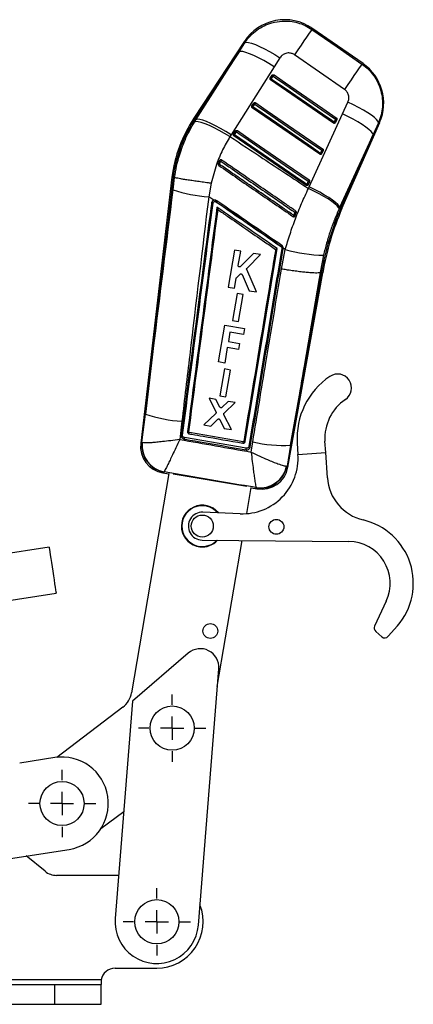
# Model space of a CAD drawing. Extents: x 29 to 398, y 16 to 290.
# Tile 4 of 12: x 186 to 220, y 16 to 101. Entities that reach past the tile are written whole.
import ezdxf

# ---------------------------------------------------------------- set-up
doc = ezdxf.new("R2010")
doc.units = 0
doc.layers.get('0').update_dxf_attribs({"linetype": 'CONTINUOUS'})
doc.styles.add('SLDTEXTSTYLE0', font='TXT', dxfattribs={"width": 0.75})
doc.dimstyles.new('SLDDIMSTYLE5', dxfattribs={"dimtxt": 3.5, "dimasz": 3.302, "dimexe": 0, "dimexo": 0.0625, "dimgap": 0.875, "dimtad": 1, "dimdec": 4, "dimlfac": 2.5, "dimzin": 12, "dimtxsty": 'SLDTEXTSTYLE0', "dimsah": 1, "dimcen": 0.09, "dimazin": 3, "dimtfac": 1, "dimtdec": 0, "dimtofl": 0, "dimtmove": 0, "dimatfit": 3, "dimtolj": 1, "dimtzin": 12})

# ---------------------------------------------------------------- blocks, each defined once
blk = doc.blocks.new('_D_10')
at = {"color": 179, "linetype": 'CONTINUOUS'}
blk.add_line((171.622, 16.425), (154.356, 16.425), dxfattribs=at)
blk.add_arc((175.848, 16.425), 20.492, 98.7749, 180, dxfattribs=at)
for points in [[(172.722, 36.678), (169.392, 36.41), (169.627, 35.421)], [(155.356, 16.425), (156.126, 19.676), (155.113, 19.757)]]:
    blk.add_solid(points, dxfattribs=at)
at = {"color": 179, "linetype": 'CONTINUOUS', "insert": (153.478, 28.64, 0.04), "char_height": 3.5, "attachment_point": 1, "rotation": 50.18624, "style": 'SLDTEXTSTYLE0'}
blk.add_mtext('81°', dxfattribs=at)
blk = doc.blocks.new('SW_CENTERMARKSYMBOL_8')
at = {"color": 0, "linetype": 'CONTINUOUS'}
for p, q in [((0, 2), (0, 2.905)), ((0, 0), (0, 1)), ((-2, 0), (-2.905, 0)), ((0, 0), (-1, 0)), ((0, 0), (0, -1)), ((0, 0), (1, 0)), ((2, 0), (2.905, 0)), ((0, -2), (0, -2.905))]:
    blk.add_line(p, q, dxfattribs=at)
blk = doc.blocks.new('SW_CENTERMARKSYMBOL_9')
at = {"color": 0, "linetype": 'CONTINUOUS'}
for p, q in [((0, 2), (0, 2.905)), ((0, 0), (0, 1)), ((-2, 0), (-2.905, 0)), ((0, 0), (-1, 0)), ((0, 0), (0, -1)), ((0, 0), (1, 0)), ((2, 0), (2.905, 0)), ((0, -2), (0, -2.905))]:
    blk.add_line(p, q, dxfattribs=at)
blk = doc.blocks.new('SW_CENTERMARKSYMBOL_10')
at = {"color": 0, "linetype": 'CONTINUOUS'}
for p, q in [((0, 2), (0, 2.905)), ((0, 0), (0, 1)), ((-2, 0), (-2.905, 0)), ((0, 0), (-1, 0)), ((0, 0), (0, -1)), ((0, 0), (1, 0)), ((2, 0), (2.905, 0)), ((0, -2), (0, -2.905))]:
    blk.add_line(p, q, dxfattribs=at)

msp = doc.modelspace()

# ---------------------------------------------------------------- linework, layer by layer
at = {"color": 7, "linetype": 'CONTINUOUS'}
for p, q in [((215.219025, 97.506346), (210.803101, 100.559165)), ((204.990103, 99.431183), (200.61873, 92.796661)), ((204.527206, 98.53151), (205.022872, 99.31276)), ((204.527206, 98.53151), (200.709295, 92.736991)), ((200.801311, 92.676361), (204.527206, 98.53151)), ((208.055479, 98.009201), (207.558222, 97.229095)), ((213.617493, 95.287521), (209.30223, 98.269595)), ((207.558222, 97.229095), (203.831966, 91.3745)), ((207.21094, 96.257879), (207.215224, 96.264906)), ((207.215224, 96.264906), (207.370914, 96.501197)), ((207.304732, 96.180196), (207.248078, 96.097751)), ((212.659697, 92.377915), (207.248078, 96.097751)), ((207.304732, 96.180196), (207.460421, 96.416493)), ((205.629089, 93.857064), (205.633403, 93.864139)), ((205.633403, 93.864139), (205.789092, 94.100435)), ((211.485303, 89.697094), (205.666257, 93.696989)), ((205.722917, 93.779429), (205.878606, 94.015719)), ((213.448293, 93.173035), (213.914151, 94.19417)), ((200.673353, 92.472698), (200.801311, 92.676361)), ((200.709295, 92.736991), (200.801311, 92.676361)), ((210.569308, 86.87314), (213.448293, 93.173035)), ((212.831921, 92.7242), (212.716333, 92.460342)), ((212.955276, 92.692353), (212.839688, 92.428495)), ((204.05158, 91.463377), (204.207271, 91.699673)), ((212.716333, 92.460342), (212.659697, 92.377915)), ((212.839688, 92.428495), (212.822376, 92.400451)), ((213.402758, 85.009028), (216.657282, 92.438217)), ((216.549973, 92.416366), (216.082344, 91.396077)), ((203.831966, 91.3745), (203.739239, 91.225513)), ((204.047247, 91.456266), (204.05158, 91.463377)), ((210.31091, 87.016274), (204.084436, 91.296227)), ((204.141102, 91.378661), (204.296791, 91.614951)), ((216.082344, 91.396077), (213.204024, 85.096087)), ((213.303418, 85.052546), (216.082344, 91.396077)), ((211.65754, 90.04338), (211.541952, 89.779522)), ((211.780886, 90.011539), (211.665297, 89.747681)), ((202.832636, 89.143355), (202.727252, 88.871356)), ((202.844637, 89.165963), (202.832636, 89.143355)), ((211.665297, 89.747681), (211.648021, 89.719679)), ((198.71733, 87.716301), (196.040275, 64.77872)), ((198.824945, 87.702789), (196.442611, 67.290439)), ((198.71733, 87.716301), (198.824945, 87.702789)), ((198.824945, 87.702789), (198.959869, 87.685837)), ((198.83214, 86.632247), (198.96001, 87.685795)), ((198.96001, 87.685795), (198.959869, 87.685837)), ((202.122692, 87.191053), (201.901563, 86.021795)), ((210.483156, 87.362553), (210.367567, 87.098702)), ((210.490904, 87.066861), (210.473655, 87.038894)), ((210.606492, 87.330719), (210.490904, 87.066861)), ((210.512126, 86.747147), (210.569308, 86.87314)), ((202.332442, 85.726316), (201.901563, 86.021795)), ((202.480044, 85.625102), (202.528428, 85.602458)), ((202.706862, 84.913351), (202.706806, 84.912916)), ((213.204024, 85.096087), (213.153417, 84.985186)), ((213.303418, 85.052546), (213.204024, 85.096087)), ((209.339411, 84.353937), (209.358043, 84.38607)), ((208.142881, 81.745447), (208.166225, 81.725975)), ((208.187414, 79.803433), (208.511413, 81.489237)), ((208.325509, 81.555458), (208.3291, 81.614275)), ((208.511413, 81.489237), (208.3291, 81.614275)), ((204.120868, 81.42568), (203.579053, 78.243382)), ((204.662424, 81.333591), (204.120868, 81.42568)), ((204.454341, 80.111362), (204.662424, 81.333591)), ((205.766971, 81.145753), (204.641899, 80.014624)), ((205.209484, 79.875048), (206.384995, 81.040658)), ((206.384995, 81.040658), (205.766971, 81.145753)), ((211.814404, 80.999698), (211.523692, 79.502656)), ((204.120649, 78.151275), (204.262629, 78.985264)), ((204.294343, 79.045649), (204.611849, 79.354866)), ((204.791217, 79.319306), (205.391971, 77.93506)), ((206.035, 77.825703), (205.186197, 79.752226)), ((208.74391, 62.719454), (211.743764, 79.464217)), ((208.973185, 64.614268), (211.636926, 79.482873)), ((211.523692, 79.502656), (211.523465, 79.50259)), ((211.636926, 79.482873), (211.523692, 79.502656)), ((211.636926, 79.482873), (211.743764, 79.464217)), ((203.579053, 78.243382), (204.120649, 78.151275)), ((204.360943, 77.692242), (203.966955, 75.378125)), ((204.878725, 77.604188), (204.360943, 77.692242)), ((204.484769, 75.290062), (204.878725, 77.604188)), ((205.391971, 77.93506), (206.035, 77.825703)), ((202.742212, 71.792434), (203.283724, 74.974819)), ((203.283724, 74.974819), (204.996332, 74.683403)), ((203.966955, 75.378125), (204.484769, 75.290062)), ((203.734044, 74.346306), (203.599214, 73.553927)), ((204.905067, 74.147044), (203.734044, 74.346306)), ((204.996332, 74.683403), (204.905067, 74.147044)), ((203.509095, 73.024313), (203.2838, 71.70028)), ((204.472878, 72.860317), (203.509095, 73.024313)), ((203.599214, 73.553927), (204.562996, 73.389931)), ((204.562996, 73.389931), (204.472878, 72.860317)), ((203.2838, 71.70028), (202.742212, 71.792434)), ((203.253805, 71.185775), (202.859818, 68.871625)), ((203.771588, 71.097718), (203.253805, 71.185775)), ((203.377637, 68.783559), (203.771588, 71.097718)), ((202.859818, 68.871625), (203.377637, 68.783559)), ((202.53221, 68.569739), (201.937794, 68.670829)), ((201.937794, 68.670829), (202.529644, 67.483945)), ((202.874289, 67.901774), (202.53221, 68.569739)), ((203.593437, 68.389259), (203.04913, 67.871548)), ((203.229834, 67.377334), (204.175648, 68.290244)), ((204.175648, 68.290244), (203.593437, 68.389259)), ((196.139641, 64.84683), (196.442611, 67.290439)), ((202.507002, 67.354702), (201.472797, 66.368745)), ((203.864896, 65.961908), (203.208258, 67.247917)), ((199.588583, 66.675632), (199.405093, 65.113278)), ((201.472797, 66.368745), (202.078534, 66.265725)), ((202.078534, 66.265725), (202.684284, 66.850417)), ((202.860724, 66.820093), (203.235226, 66.069)), ((200.194418, 65.767841), (200.194394, 65.767651)), ((204.864722, 64.902468), (200.239522, 65.706893)), ((203.235226, 66.069), (203.864896, 65.961908)), ((196.139641, 64.84683), (196.16436, 64.836653)), ((205.146759, 64.349567), (199.805846, 65.277104)), ((204.927997, 64.947747), (204.926063, 64.939873)), ((205.565819, 64.025419), (205.709855, 64.906247)), ((208.973185, 64.614268), (208.667312, 62.819223)), ((209.543402, 64.802207), (209.608803, 63.827692)), ((212.003417, 63.988395), (211.938016, 64.96291)), ((205.484257, 64.461594), (205.487333, 64.477445)), ((209.608803, 63.827692), (212.003417, 63.988395)), ((212.150151, 61.801897), (212.003417, 63.988395)), ((208.623374, 62.813844), (208.667312, 62.819223)), ((198.468483, 62.191926), (195.25108, 43.283707)), ((197.950671, 62.229042), (198.460049, 62.142368)), ((198.051986, 62.309726), (198.043951, 62.305276)), ((205.18776, 61.048861), (198.84731, 62.127747)), ((205.181182, 58.719929), (205.566458, 60.984142)), ((205.558025, 60.934581), (206.077773, 60.846143)), ((206.009875, 60.952024), (205.999284, 60.962372)), ((204.621721, 58.710368), (201.3959, 58.843447)), ((201.334646, 56.444524), (213.99769, 56.320091)), ((202.64766, 43.830781), (204.788227, 56.410589)), ((188.121696, 55.82306), (183.101156, 55.048089)), ((183.711368, 51.094909), (188.731908, 51.869878)), ((217.218176, 51.184231), (216.212879, 49.03222)), ((216.313071, 48.560861), (216.840283, 48.103197)), ((217.404563, 48.143044), (218.191213, 49.049236)), ((200.131423, 46.690896), (195.324106, 42.564151)), ((201.010416, 23.256199), (202.768549, 45.349938)), ((195.324106, 42.564151), (193.833105, 23.827341)), ((194.487214, 42.025078), (188.792095, 37.710148)), ((188.634102, 37.688974), (185.590152, 37.219111)), ((192.604149, 31.565193), (194.567207, 33.052511)), ((178.113578, 27.970283), (189.854526, 29.782612)), ((187.779387, 27.893871), (186.14016, 29.209263)), ((194.128684, 27.54177), (188.78076, 27.54177)), ((193.82176, 19.54177), (197.42176, 19.54177)), ((192.635889, 18.52537), (172.62176, 18.52537)), ((176.62176, 18.12537), (188.62176, 18.12537)), ((188.62176, 16.42537), (188.62176, 18.12537)), ((188.62176, 18.12537), (192.62176, 18.12537)), ((192.635889, 18.52537), (192.62176, 18.21803)), ((192.635889, 18.52537), (192.62176, 18.21803)), ((192.635889, 18.52537), (192.62176, 18.466829)), ((192.62176, 18.466829), (192.62176, 18.12537)), ((192.62176, 16.42537), (192.62176, 18.12537)), ((176.62176, 16.42537), (188.62176, 16.42537)), ((188.62176, 16.42537), (192.62176, 16.42537))]:
    msp.add_line(p, q, dxfattribs=at)
at = {"color": 7, "linetype": 'CONTINUOUS', "flags": 128}
for points in [[(210.814805, 100.456383), (210.767431, 100.388052), (210.671512, 100.249501), (210.529647, 100.044467), (210.345666, 99.778505), (210.12455, 99.458803), (209.872279, 99.094017), (209.595678, 98.694004), (209.30223, 98.269595)], [(210.814805, 100.456383), (212.989549, 98.952879), (215.129481, 97.473438)], [(205.022872, 99.31276), (205.148544, 99.345149), (205.345201, 99.327596), (205.607426, 99.260582), (205.928, 99.145957), (206.298093, 98.986872), (206.707516, 98.787709), (207.144993, 98.553957), (207.598476, 98.292048), (208.055479, 98.009201)], [(207.558222, 97.229095), (207.102899, 97.510196), (206.651019, 97.770585), (206.214919, 98.003151), (205.806502, 98.201551), (205.436913, 98.360361), (205.116245, 98.475249), (204.853245, 98.543085), (204.655097, 98.56201), (204.527206, 98.53151)], [(215.129481, 97.473438), (215.082116, 97.405125), (214.98623, 97.266622), (214.844418, 97.061672), (214.660517, 96.795829), (214.439494, 96.476265), (214.187328, 96.111627), (213.910837, 95.711775), (213.617493, 95.287521)], [(212.716333, 92.460342), (212.515588, 92.598333), (211.712597, 93.150296), (208.50064, 95.358147), (207.304732, 96.180196)], [(207.460421, 96.416493), (207.473762, 96.4359), (207.487066, 96.455254), (207.499831, 96.473827), (207.511578, 96.490909), (207.521863, 96.50587), (207.530298, 96.518137), (207.536569, 96.527256), (207.540437, 96.532877)], [(207.460421, 96.416493), (207.661168, 96.278502), (208.464158, 95.726539), (211.676113, 93.518682), (212.831921, 92.7242)], [(207.540437, 96.532877), (207.741184, 96.394886), (208.544175, 95.842923), (211.756141, 93.635084), (212.911949, 92.840602)], [(205.666257, 93.696989), (205.667297, 93.698503), (205.670386, 93.702997), (205.675432, 93.710341), (205.682282, 93.720307), (205.690729, 93.732597), (205.700521, 93.746843), (205.711358, 93.762614), (205.722917, 93.779429)], [(211.541952, 89.779522), (211.341206, 89.917512), (210.538215, 90.469469), (207.326254, 92.677321), (205.722917, 93.779429)], [(205.878606, 94.015719), (205.891948, 94.035132), (205.905252, 94.054486), (205.918016, 94.073053), (205.929763, 94.090142), (205.940046, 94.105102), (205.948482, 94.117369), (205.954751, 94.126488), (205.958618, 94.132109)], [(205.878606, 94.015719), (206.079354, 93.877728), (206.882344, 93.325772), (210.094304, 91.11792), (211.65754, 90.04338)], [(205.958618, 94.132109), (206.159365, 93.994118), (206.962357, 93.442162), (210.174323, 91.234322), (211.737559, 90.159781)], [(216.549973, 92.416366), (216.510866, 92.534693), (216.39503, 92.683979), (216.205505, 92.860313), (215.947259, 93.059065), (215.627063, 93.27503), (215.253309, 93.502547), (214.8358, 93.735643), (214.385478, 93.96822), (213.914151, 94.19417)], [(203.831966, 91.3745), (203.376693, 91.655542), (202.924871, 91.915865), (202.488832, 92.148359), (202.080473, 92.346682), (201.710937, 92.505421), (201.390311, 92.620243), (201.127341, 92.68802), (200.929206, 92.706897), (200.801311, 92.676361)], [(212.831921, 92.7242), (212.845264, 92.743607), (212.858568, 92.762961), (212.871332, 92.781534), (212.88308, 92.798616), (212.893368, 92.813583), (212.901805, 92.825856), (212.908078, 92.834975), (212.911949, 92.840602)], [(216.082344, 91.396077), (216.039965, 91.515382), (215.921814, 91.66527), (215.730951, 91.841848), (215.47233, 92.04054), (215.152661, 92.256196), (214.78023, 92.483212), (214.364699, 92.715712), (213.916848, 92.947658), (213.448293, 93.173035)], [(203.739239, 91.225513), (203.277361, 91.498365), (202.819132, 91.750618), (202.377118, 91.975351), (201.963439, 92.166408), (201.589436, 92.318548), (201.265367, 92.427607), (201.000118, 92.490579), (200.800959, 92.505749), (200.673353, 92.472698)], [(204.376798, 91.731347), (204.372931, 91.725727), (204.366664, 91.716607), (204.358228, 91.704335), (204.347945, 91.689374), (204.3362, 91.672285), (204.323436, 91.653718), (204.310132, 91.634365), (204.296791, 91.614951)], [(204.376798, 91.731347), (204.577545, 91.593357), (205.380538, 91.0414), (208.592502, 88.83356), (210.563169, 87.478961)], [(204.141102, 91.378661), (204.129543, 91.361846), (204.118704, 91.346075), (204.108913, 91.331835), (204.100465, 91.319539), (204.093614, 91.309573), (204.088567, 91.302236), (204.085476, 91.297741), (204.084436, 91.296227)], [(210.367567, 87.098702), (210.166819, 87.236686), (209.363828, 87.788649), (206.151866, 89.996495), (204.141102, 91.378661)], [(204.296791, 91.614951), (204.497538, 91.476961), (205.300529, 90.925004), (208.512492, 88.717158), (210.483156, 87.362553)], [(211.65754, 90.04338), (211.670882, 90.062787), (211.684186, 90.08214), (211.696951, 90.100713), (211.708699, 90.117796), (211.718983, 90.132763), (211.72742, 90.145035), (211.733691, 90.154155), (211.737559, 90.159781)], [(211.485303, 89.697094), (211.486343, 89.698608), (211.489431, 89.703103), (211.494477, 89.710446), (211.501325, 89.720412), (211.509771, 89.732696), (211.519558, 89.746942), (211.530394, 89.762707), (211.541952, 89.779522)], [(210.563169, 87.478961), (210.559301, 87.473335), (210.55303, 87.464215), (210.544596, 87.451942), (210.534311, 87.436976), (210.522566, 87.419887), (210.509799, 87.40132), (210.496495, 87.381967), (210.483156, 87.362553)], [(210.367567, 87.098702), (210.35601, 87.081887), (210.345174, 87.066122), (210.335384, 87.051876), (210.326935, 87.039592), (210.320086, 87.029626), (210.315041, 87.022282), (210.31195, 87.017788), (210.31091, 87.016274)], [(213.153417, 84.985186), (213.110424, 85.10411), (212.991575, 85.253199), (212.799952, 85.428597), (212.540517, 85.625757), (212.219996, 85.839577), (211.846692, 86.064501), (211.430279, 86.294718), (210.981549, 86.52425), (210.512126, 86.747147)], [(213.204024, 85.096087), (213.161621, 85.21538), (213.043425, 85.365267), (212.852503, 85.541852), (212.593804, 85.740556), (212.274043, 85.956229), (211.90152, 86.18327), (211.48589, 86.415787), (211.037947, 86.647745), (210.569308, 86.87314)], [(188.121696, 55.82306), (188.122088, 55.82052), (188.130958, 55.763056), (188.151198, 55.631937), (188.182029, 55.432202), (188.222266, 55.17153), (188.270363, 54.859935), (188.324473, 54.509394), (188.382515, 54.133378), (188.442258, 53.746335), (188.501408, 53.36314), (188.557691, 52.998521), (188.608943, 52.666487), (188.653197, 52.379798), (188.68875, 52.149473)], [(188.68875, 52.149473), (188.714236, 51.984363), (188.728677, 51.890812), (188.731908, 51.869878)]]:
    msp.add_lwpolyline(points, dxfattribs=at)
at = {"color": 8, "linetype": 'CONTINUOUS', "flags": 128}
for points in [[(210.803101, 100.559165), (210.804445, 100.547369), (210.814805, 100.456383)], [(205.022872, 99.31276), (204.993887, 99.417515), (204.990103, 99.431183)], [(215.129481, 97.473438), (215.209107, 97.502698), (215.219025, 97.506346)], [(200.61873, 92.796661), (200.624394, 92.79293), (200.641381, 92.781736), (200.669686, 92.763086), (200.709295, 92.736991)], [(216.657282, 92.438217), (216.645438, 92.435803), (216.549973, 92.416366)], [(213.303418, 85.052546), (213.346864, 85.033514), (213.377912, 85.019912), (213.396544, 85.011752), (213.402758, 85.009028)], [(196.040275, 64.77872), (196.051166, 64.786186), (196.139641, 64.84683)], [(208.667312, 62.819223), (208.735509, 62.730397), (208.74391, 62.719454)], [(198.043951, 62.305276), (197.960896, 62.237399), (197.950671, 62.229042)], [(206.077773, 60.846143), (206.070327, 60.857757), (206.009875, 60.952024)]]:
    msp.add_lwpolyline(points, dxfattribs=at)
at = {"color": 7, "linetype": 'CONTINUOUS'}
for centre, radius in [((201.346437, 57.644468), 0.95), ((207.746128, 57.58158), 0.64), ((202.039082, 48.600119), 0.64), ((198.748974, 40.233472), 1.905), ((189.244314, 33.735793), 1.905), ((197.42176, 23.54177), 1.905)]:
    msp.add_circle(centre, radius, dxfattribs=at)
for centre, radius, start, end in [((208.448163, 97.152728), 4.1412, 55.15659015, 146.73680917), ((212.864087, 94.099909), 4.1412, 336.20108654, 55.52449657), ((207.385708, 96.355403), 0.193014, 207.96026633, 245.19491832), ((207.541334, 96.591637), 0.192931, 207.95436758, 245.2038902), ((205.803857, 93.954609), 0.192976, 207.95767235, 245.20132179), ((205.959593, 94.190943), 0.193034, 207.96088117, 245.19408771), ((210.793745, 86.092517), 12.185093, 146.61979815, 172.34068603), ((210.793745, 86.092517), 12.076637, 146.61979815, 172.33749332), ((212.946034, 92.91138), 0.219222, 238.63173961, 272.41611766), ((204.377776, 91.790179), 0.193037, 207.95968109, 245.19507206), ((212.83045, 92.647537), 0.219237, 238.63290828, 272.41494899), ((204.222065, 91.553874), 0.193014, 207.96042899, 245.19930138), ((211.771612, 90.230445), 0.219103, 238.62523374, 272.42580455), ((203.0807, 89.517775), 0.449139, 236.47437646, 251.83154687), ((220.398456, 77.136541), 21.15856, 145.24627091, 145.59803297), ((211.656038, 89.966643), 0.219158, 238.62960896, 272.42142933), ((203.005993, 89.361063), 0.56348, 240.35151446, 252.58570183), ((214.187745, 80.993136), 13.789291, 145.3994386, 145.87739928), ((202.676664, 97.941007), 11.944388, 251.22403026, 266.27932156), ((210.481646, 87.285796), 0.219131, 238.62770071, 272.42132722), ((210.597245, 87.54973), 0.219206, 238.63643548, 272.41778432), ((201.378252, 85.959359), 1.151379, 343.12348336, 348.68995375), ((202.186393, 85.046878), 0.451776, 78.63348726, 94.6976054), ((207.484653, 82.228886), 5.995428, 144.69286258, 145.75790701), ((235.153171, 75.480772), 23.854363, 156.34310081, 170.34167538), ((235.153171, 75.480772), 23.745907, 156.34310081, 170.34310081), ((218.210309, 78.229759), 10.901292, 145.36363723, 145.97248439), ((209.518955, 85.054305), 0.687336, 246.14575829, 256.46086712), ((222.913854, 75.410156), 16.440393, 145.17327011, 145.62338779), ((209.570148, 85.186454), 0.542537, 245.46658824, 258.59102576), ((212.343073, 78.890762), 5.078469, 144.54872591, 145.7977817), ((209.033645, 80.888616), 1.205648, 130.73151029, 136.01024226), ((208.181887, 81.235261), 0.350932, 65.84167639, 85.22279158), ((211.941816, 93.247018), 12.247983, 253.73507934, 269.40396049), ((215.92904, 65.230747), 6.4, 123.83934817, 183.83934817), ((213.033335, 69.549879), 1.2, 303.83934817, 123.83934817), ((215.92904, 65.230747), 4, 123.83934817, 183.83934817), ((200.400873, 79.188513), 12.539218, 251.59869856, 266.28577851), ((196.102894, 66.339408), 4.184706, 349.76788725, 351.30646906), ((198.338873, 64.51045), 2.3142, 173.13776152, 260.55897871), ((198.449734, 64.593516), 2.323941, 173.74220411, 259.94403928), ((198.482345, 64.599702), 2.330064, 174.16333983, 259.35644257), ((208.382173, 76.3912), 11.791752, 256.90148601, 272.87291497), ((204.819575, 63.506289), 4.8, 267.63763188, 3.83934817), ((206.33604, 63.270384), 2.332451, 261.69870206, 348.71238864), ((206.382525, 63.246321), 2.324363, 260.77432229, 349.41184238), ((206.465976, 63.12755), 2.3142, 260.17066825, 350.02455148), ((216.141174, 62.069733), 4, 183.83934817, 256.88158487), ((201.346437, 57.644468), 1.8, 39.44794677, 263.47819724), ((201.346437, 57.644468), 1.76, 40.62351796, 263.47819724), ((201.346437, 57.644468), 1.2, 87.63763188, 269.4369896), ((213.962317, 52.720264), 5.6, 319.03934817, 76.88158487), ((201.346437, 57.644468), 1.8, 263.47819724, 317.6266747), ((201.346437, 57.644468), 1.76, 263.47819724, 316.45110352), ((213.962317, 52.720264), 3.6, 334.76499981, 89.4369896), ((217.580584, 51.014936), 0.4, 154.76499981, 154.96069136), ((216.575287, 48.862925), 0.4, 154.96069136, 229.03934817), ((217.1025, 48.405261), 0.4, 229.03934817, 319.03934817), ((201.17359, 45.476858), 1.6, 355.45021559, 130.64378337), ((193.279419, 43.619202), 2, 307.14953572, 350.34310081), ((189.244314, 33.735793), 4, 278.77490377, 98.77490377), ((188.78076, 29.14177), 1.6, 231.25480857, 270), ((197.42176, 23.54177), 4, 270, 21.29214837), ((197.42176, 23.54177), 3.6, 175.45021559, 355.45021559), ((193.82176, 18.34177), 1.2, 90, 171.19917881)]:
    msp.add_arc(centre, radius, start, end, dxfattribs=at)
for points, knots in [([(205.022872, 99.31276), (205.03126, 99.325357), (205.174384, 99.540295), (205.493732, 99.930751), (206.045212, 100.40971), (206.671142, 100.781732), (207.407515, 101.063624), (208.172607, 101.192043), (208.928641, 101.172133), (209.594492, 101.04411), (210.235839, 100.812999), (210.621816, 100.575255), (210.814805, 100.456383)], [0, 0, 0, 0, 0.006913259, 0.117964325, 0.22901513, 0.338921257, 0.448826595, 0.58759491, 0.690334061, 0.793072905, 0.896536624, 1, 1, 1, 1]), ([(209.30223, 98.269595), (209.301759, 98.269921), (209.221643, 98.3254), (209.041733, 98.409361), (208.779026, 98.436275), (208.516292, 98.388578), (208.25736, 98.263616), (208.123932, 98.095467), (208.055479, 98.009201)], [0, 0, 0, 0, 0.001202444, 0.204637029, 0.408047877, 0.546677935, 0.767429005, 1, 1, 1, 1]), ([(215.129481, 97.473438), (215.32868, 97.318639), (215.706557, 97.02499), (216.155296, 96.477523), (216.518018, 95.867511), (216.769142, 95.19431), (216.898611, 94.482118), (216.906582, 93.779538), (216.801062, 93.078832), (216.633669, 92.637188), (216.549973, 92.416366)], [0, 0, 0, 0, 0.132849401, 0.252012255, 0.371175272, 0.506324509, 0.628859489, 0.751395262, 0.875697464, 1, 1, 1, 1]), ([(207.248078, 96.097751), (207.237673, 96.1065), (207.216867, 96.123994), (207.198711, 96.161326), (207.193099, 96.201874), (207.199411, 96.235077), (207.208236, 96.252532), (207.21094, 96.257879)], [0, 0, 0, 0, 0.223189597, 0.446308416, 0.671044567, 0.899230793, 1, 1, 1, 1]), ([(207.370914, 96.501197), (207.377536, 96.509682), (207.392455, 96.528797), (207.425849, 96.548358), (207.466027, 96.556697), (207.50653, 96.551996), (207.529465, 96.539064), (207.540437, 96.532877)], [0, 0, 0, 0, 0.169247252, 0.381317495, 0.593394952, 0.805474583, 1, 1, 1, 1]), ([(213.914151, 94.19417), (213.915261, 94.196627), (213.957263, 94.289603), (214.009098, 94.48885), (213.987421, 94.748257), (213.900161, 94.985739), (213.780482, 95.161061), (213.660526, 95.254133), (213.617493, 95.287521)], [0, 0, 0, 0, 0.006656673, 0.251810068, 0.497180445, 0.631984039, 0.867978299, 1, 1, 1, 1]), ([(205.666257, 93.696989), (205.655852, 93.705738), (205.635046, 93.723232), (205.61689, 93.760564), (205.611277, 93.801113), (205.617589, 93.834293), (205.626397, 93.851734), (205.629089, 93.857064)], [0, 0, 0, 0, 0.2232655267, 0.446461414, 0.6712758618, 0.899543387, 1, 1, 1, 1]), ([(205.789092, 94.100435), (205.7957, 94.108901), (205.810607, 94.127998), (205.843967, 94.147572), (205.884142, 94.155937), (205.924671, 94.15125), (205.947626, 94.138307), (205.958618, 94.132109)], [0, 0, 0, 0, 0.168896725, 0.380981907, 0.593059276, 0.80513889, 1, 1, 1, 1]), ([(212.911949, 92.840602), (212.912881, 92.839949), (212.924974, 92.831475), (212.945242, 92.810694), (212.962966, 92.773208), (212.967308, 92.732178), (212.960858, 92.705168), (212.955388, 92.692609), (212.955276, 92.692353)], [0, 0, 0, 0, 0.020342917, 0.263977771, 0.507631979, 0.751259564, 0.994926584, 1, 1, 1, 1]), ([(198.959869, 87.685837), (199.013352, 88.018538), (199.120724, 88.686468), (199.432621, 89.834522), (199.910948, 91.126134), (200.417696, 92.021155), (200.673353, 92.472698)], [0, 0, 0, 0, 0.196933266, 0.395362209, 0.694957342, 1, 1, 1, 1]), ([(204.207271, 91.699673), (204.213869, 91.708131), (204.228763, 91.72722), (204.262108, 91.746792), (204.302279, 91.755167), (204.342824, 91.750499), (204.365793, 91.737551), (204.376798, 91.731347)], [0, 0, 0, 0, 0.1686944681, 0.3807640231, 0.5928402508, 0.8049163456, 1, 1, 1, 1]), ([(212.822376, 92.400451), (212.812478, 92.390685), (212.792681, 92.371149), (212.75262, 92.356542), (212.71078, 92.355473), (212.679257, 92.365486), (212.663713, 92.375362), (212.659697, 92.377915)], [0, 0, 0, 0, 0.232193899, 0.464462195, 0.694602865, 0.921075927, 1, 1, 1, 1]), ([(203.739239, 91.225513), (203.519966, 90.84456), (203.078069, 90.07683), (202.507887, 88.727449), (202.260277, 87.739828), (202.122692, 87.191053)], [0, 0, 0, 0, 0.304422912, 0.613500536, 1, 1, 1, 1]), ([(203.739239, 91.225513), (204.686633, 90.597437), (206.942467, 89.101931), (209.20171, 87.611585), (210.512126, 86.747147)], [0, 0, 0, 0, 0.419975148, 1, 1, 1, 1]), ([(204.084436, 91.296227), (204.074031, 91.304976), (204.053225, 91.32247), (204.03507, 91.359802), (204.029456, 91.400351), (204.035766, 91.433517), (204.044563, 91.450948), (204.047247, 91.456266)], [0, 0, 0, 0, 0.2233166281, 0.446563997, 0.6714315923, 0.899752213, 1, 1, 1, 1]), ([(211.737559, 90.159781), (211.738475, 90.15914), (211.750555, 90.150683), (211.770813, 90.129921), (211.788555, 90.09245), (211.792934, 90.051415), (211.786451, 90.024401), (211.781004, 90.011813), (211.780886, 90.011539)], [0, 0, 0, 0, 0.0199887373, 0.2636325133, 0.5072779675, 0.7509273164, 0.9945784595, 1, 1, 1, 1]), ([(203.014375, 89.197983), (203.003038, 89.204315), (202.979703, 89.217349), (202.938617, 89.221481), (202.898292, 89.212413), (202.86556, 89.19255), (202.850874, 89.173889), (202.844637, 89.165963)], [0, 0, 0, 0, 0.201752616, 0.41529179, 0.628827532, 0.842353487, 1, 1, 1, 1]), ([(209.418217, 84.799208), (209.351499, 84.845036), (209.017055, 85.074761), (207.61172, 86.040083), (205.54382, 87.460506), (203.743651, 88.697043), (203.014375, 89.197983)], [0, 0, 0, 0, 0.031255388, 0.156675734, 0.658356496, 1, 1, 1, 1]), ([(211.648021, 89.719679), (211.638129, 89.709909), (211.61834, 89.690366), (211.578291, 89.675734), (211.536451, 89.67464), (211.504901, 89.684646), (211.489339, 89.694531), (211.485303, 89.697094)], [0, 0, 0, 0, 0.232095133, 0.464285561, 0.69435149, 0.920749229, 1, 1, 1, 1]), ([(202.727252, 88.871356), (202.723725, 88.858034), (202.716673, 88.831394), (202.723751, 88.790045), (202.7422, 88.753538), (202.762612, 88.736601), (202.77243, 88.728453)], [0, 0, 0, 0, 0.254783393, 0.509528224, 0.764060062, 1, 1, 1, 1]), ([(202.77243, 88.728453), (203.839633, 87.995379), (205.974038, 86.529229), (208.10845, 85.063092), (209.175656, 84.330024)], [0, 0, 0, 0, 0.499999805, 1, 1, 1, 1]), ([(202.837355, 88.82341), (202.858289, 88.879146), (202.891922, 88.968693), (202.927296, 89.057498), (202.940653, 89.091028)], [0, 0, 0, 0, 0.622431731, 1, 1, 1, 1]), ([(209.240989, 84.425684), (209.174053, 84.471651), (208.839372, 84.701486), (207.433725, 85.666809), (205.693844, 86.861663), (203.893988, 88.097749), (203.165089, 88.598333), (202.837355, 88.82341)], [0, 0, 0, 0, 0.031358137, 0.156790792, 0.658520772, 0.846460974, 1, 1, 1, 1]), ([(202.940653, 89.091028), (203.007588, 89.045059), (203.342262, 88.815215), (204.74789, 87.84986), (206.488382, 86.654575), (208.288449, 85.418377), (209.017554, 84.917677), (209.344874, 84.692897)], [0, 0, 0, 0, 0.031355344, 0.15677641, 0.658460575, 0.84667183, 1, 1, 1, 1]), ([(202.122692, 87.191053), (202.104172, 87.193466), (201.972426, 87.210628), (201.660264, 87.251853), (201.194721, 87.315185), (200.690154, 87.386428), (200.228382, 87.454499), (199.820729, 87.517636), (199.480653, 87.573919), (199.217135, 87.621788), (199.032492, 87.660634), (198.984171, 87.677408), (198.96001, 87.685795)], [0, 0, 0, 0, 0.011732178, 0.083459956, 0.198031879, 0.312603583, 0.427171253, 0.541738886, 0.656304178, 0.770869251, 0.885434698, 1, 1, 1, 1]), ([(210.563169, 87.478961), (210.573703, 87.470113), (210.594772, 87.452417), (210.613117, 87.414735), (210.618702, 87.374021), (210.612827, 87.345645), (210.607039, 87.332006), (210.606492, 87.330719)], [0, 0, 0, 0, 0.2436551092, 0.4872915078, 0.7309545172, 0.9745973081, 1, 1, 1, 1]), ([(196.442611, 67.290439), (196.677542, 69.193057), (197.473689, 75.640731), (198.270475, 82.087693), (198.83214, 86.632247)], [0, 0, 0, 0, 0.295085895, 1, 1, 1, 1]), ([(208.511413, 81.489237), (208.644309, 81.9341), (208.910095, 82.823803), (209.386226, 84.149948), (209.914485, 85.465675), (210.312914, 86.319993), (210.512126, 86.747147)], [0, 0, 0, 0, 0.246890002, 0.493767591, 0.746886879, 1, 1, 1, 1]), ([(210.473655, 87.038894), (210.463765, 87.029121), (210.443983, 87.009572), (210.403941, 86.994917), (210.362099, 86.993814), (210.330533, 87.003814), (210.314957, 87.013705), (210.31091, 87.016274)], [0, 0, 0, 0, 0.232043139, 0.464181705, 0.694193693, 0.920547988, 1, 1, 1, 1]), ([(201.901563, 86.021795), (201.353565, 81.476541), (200.576198, 75.028847), (199.813595, 68.578774), (199.588583, 66.675632)], [0, 0, 0, 0, 0.704942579, 1, 1, 1, 1]), ([(202.332442, 85.726316), (202.327829, 85.724518), (202.293613, 85.711184), (202.242097, 85.678646), (202.208797, 85.635815), (202.195051, 85.618134)], [0, 0, 0, 0, 0.083843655, 0.621797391, 1, 1, 1, 1]), ([(202.591991, 85.693999), (202.563994, 85.709371), (202.508, 85.740113), (202.414911, 85.749058), (202.358357, 85.733463), (202.332442, 85.726316)], [0, 0, 0, 0, 0.351404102, 0.70279455, 1, 1, 1, 1]), ([(202.149394, 85.497137), (202.138848, 85.416875), (202.086119, 85.01556), (201.86467, 83.330024), (200.999687, 76.7446), (200.178101, 70.479438), (199.524946, 65.498673)], [0, 0, 0, 0, 0.012041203, 0.060207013, 0.252870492, 1, 1, 1, 1]), ([(199.648001, 65.491776), (200.085678, 68.825008), (200.961029, 75.491448), (201.837298, 82.157019), (202.275431, 85.489793)], [0, 0, 0, 0, 0.500001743, 1, 1, 1, 1]), ([(202.617284, 85.134252), (202.188809, 81.874904), (201.341302, 75.428039), (200.494657, 68.98049), (200.07605, 65.792634)], [0, 0, 0, 0, 0.505570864, 1, 1, 1, 1]), ([(200.194393, 65.767651), (200.615305, 68.977921), (201.45209, 75.360025), (202.29025, 81.74143), (202.706806, 84.912916)], [0, 0, 0, 0, 0.503011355, 1, 1, 1, 1]), ([(202.195051, 85.618134), (202.179463, 85.589912), (202.158243, 85.55149), (202.15125, 85.508538), (202.149394, 85.497137)], [0, 0, 0, 0, 0.734553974, 1, 1, 1, 1]), ([(202.275431, 85.489793), (202.280057, 85.50903), (202.288989, 85.546164), (202.325206, 85.590977), (202.371568, 85.620732), (202.425894, 85.634596), (202.461994, 85.628267), (202.480044, 85.625102)], [0, 0, 0, 0, 0.212410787, 0.410044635, 0.607019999, 0.803503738, 1, 1, 1, 1]), ([(208.166225, 81.725975), (206.647263, 82.767561), (204.751873, 84.067271), (202.856474, 85.366978), (202.480044, 85.625102)], [0, 0, 0, 0, 0.80139845, 1, 1, 1, 1]), ([(202.528428, 85.602458), (203.464162, 84.959607), (205.335628, 83.673904), (207.20713, 82.388266), (208.142881, 81.745447)], [0, 0, 0, 0, 0.500000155, 1, 1, 1, 1]), ([(208.206106, 81.836327), (207.270415, 82.47926), (205.399031, 83.765128), (203.527671, 85.051042), (202.591991, 85.693999)], [0, 0, 0, 0, 0.4999998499, 1, 1, 1, 1]), ([(202.617284, 85.134252), (202.617486, 85.133799), (202.630251, 85.105198), (202.654377, 85.050098), (202.682677, 84.982412), (202.699092, 84.940003), (202.706121, 84.919426), (202.706635, 84.915211), (202.706862, 84.913351)], [0, 0, 0, 0, 0.005314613, 0.335569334, 0.640507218, 0.809007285, 0.915693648, 1, 1, 1, 1]), ([(207.816745, 81.562288), (206.967015, 82.146024), (205.233847, 83.336652), (203.500707, 84.527333), (202.617284, 85.134252)], [0, 0, 0, 0, 0.490275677, 1, 1, 1, 1]), ([(202.706806, 84.912916), (202.708768, 84.911567), (202.978385, 84.726226), (204.318908, 83.805327), (205.974044, 82.667869), (207.361588, 81.714498), (207.678349, 81.496854)], [0, 0, 0, 0, 0.001184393, 0.162718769, 0.808857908, 1, 1, 1, 1]), ([(213.153417, 84.985186), (213.016903, 84.672191), (212.74387, 84.046188), (212.385898, 83.058765), (212.067492, 82.04215), (211.89877, 81.347194), (211.814404, 80.999698)], [0, 0, 0, 0, 0.245832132, 0.491673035, 0.745823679, 1, 1, 1, 1]), ([(209.175656, 84.330024), (209.187698, 84.323384), (209.211781, 84.310103), (209.253714, 84.306746), (209.293929, 84.316569), (209.322582, 84.334867), (209.33551, 84.349516), (209.339411, 84.353937)], [0, 0, 0, 0, 0.225498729, 0.45099853, 0.67658316, 0.902398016, 1, 1, 1, 1]), ([(209.344874, 84.692897), (209.32495, 84.64165), (209.290329, 84.552603), (209.255692, 84.463506), (209.240989, 84.425684)], [0, 0, 0, 0, 0.5754954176, 1, 1, 1, 1]), ([(209.358043, 84.38607), (209.387272, 84.460986), (209.422207, 84.550529), (209.457124, 84.640018), (209.462828, 84.654637)], [0, 0, 0, 0, 0.83664429, 1, 1, 1, 1]), ([(209.462828, 84.654637), (209.463398, 84.656154), (209.468753, 84.670407), (209.473456, 84.699573), (209.466149, 84.740361), (209.447069, 84.77557), (209.427336, 84.791737), (209.418217, 84.799208)], [0, 0, 0, 0, 0.029956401, 0.281336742, 0.532727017, 0.784081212, 1, 1, 1, 1]), ([(207.678349, 81.496854), (207.674834, 81.475724), (207.618216, 81.135345), (207.349185, 79.517969), (206.435288, 74.022452), (205.575599, 68.846661), (204.927997, 64.947747)], [0, 0, 0, 0, 0.003830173, 0.061699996, 0.293180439, 1, 1, 1, 1]), ([(205.050948, 64.937799), (205.509021, 67.692144), (206.43056, 73.233263), (207.352884, 78.775135), (207.816745, 81.562288)], [0, 0, 0, 0, 0.497073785, 1, 1, 1, 1]), ([(208.211113, 81.584974), (207.73738, 78.738529), (206.789928, 73.045721), (205.843311, 67.353909), (205.37001, 64.508043)], [0, 0, 0, 0, 0.500007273, 1, 1, 1, 1]), ([(205.487354, 64.477574), (205.960002, 67.323646), (206.905301, 73.015801), (207.852106, 78.708902), (208.325509, 81.555458)], [0, 0, 0, 0, 0.4999991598, 1, 1, 1, 1]), ([(207.816745, 81.562288), (207.816293, 81.562098), (207.813244, 81.560811), (207.794859, 81.553032), (207.763517, 81.539385), (207.726708, 81.522644), (207.699925, 81.509717), (207.6828, 81.500648), (207.679766, 81.498062), (207.678349, 81.496854)], [0, 0, 0, 0, 0.007085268, 0.047791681, 0.287835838, 0.495425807, 0.676733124, 0.848984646, 1, 1, 1, 1]), ([(208.166225, 81.725975), (208.175652, 81.714776), (208.196865, 81.689578), (208.214676, 81.639794), (208.212301, 81.603247), (208.211113, 81.584974)], [0, 0, 0, 0, 0.285699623, 0.642849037, 1, 1, 1, 1]), ([(208.3291, 81.614275), (208.324553, 81.645934), (208.315458, 81.709257), (208.268056, 81.786402), (208.224653, 81.82138), (208.206106, 81.836327)], [0, 0, 0, 0, 0.364110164, 0.728279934, 1, 1, 1, 1]), ([(204.515474, 79.993077), (204.504825, 79.999549), (204.483528, 80.012494), (204.462171, 80.043856), (204.451547, 80.078122), (204.453464, 80.100929), (204.454341, 80.111362)], [0, 0, 0, 0, 0.259868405, 0.519702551, 0.780298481, 1, 1, 1, 1]), ([(204.641899, 80.014624), (204.632197, 80.006639), (204.612793, 79.990668), (204.575807, 79.980818), (204.542116, 79.982261), (204.523018, 79.990014), (204.515474, 79.993077)], [0, 0, 0, 0, 0.274368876, 0.548781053, 0.82176151, 1, 1, 1, 1]), ([(205.186197, 79.752226), (205.18232, 79.764114), (205.174566, 79.787888), (205.17884, 79.825744), (205.191868, 79.85539), (205.204831, 79.869855), (205.209484, 79.875048)], [0, 0, 0, 0, 0.280334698, 0.560628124, 0.842281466, 1, 1, 1, 1]), ([(205.709855, 64.906247), (206.085158, 67.185415), (206.902985, 72.151967), (207.736436, 77.116916), (208.187414, 79.803433)], [0, 0, 0, 0, 0.458903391, 1, 1, 1, 1]), ([(211.523465, 79.50259), (211.496157, 79.491459), (211.44154, 79.469196), (211.248528, 79.456531), (210.977777, 79.46019), (210.631804, 79.480822), (210.219809, 79.51816), (209.755317, 79.570584), (209.249745, 79.637191), (208.748122, 79.711294), (208.390544, 79.769022), (208.213978, 79.798933), (208.187414, 79.803433)], [0, 0, 0, 0, 0.1113322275, 0.222664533, 0.3339967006, 0.4453293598, 0.5566619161, 0.667994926, 0.7793286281, 0.8906621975, 0.9835501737, 1, 1, 1, 1]), ([(204.262629, 78.985264), (204.265811, 78.997423), (204.271736, 79.020062), (204.28719, 79.037553), (204.294343, 79.045649)], [0, 0, 0, 0, 0.5371143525, 1, 1, 1, 1]), ([(204.611849, 79.354866), (204.621833, 79.362693), (204.641802, 79.378349), (204.679354, 79.387382), (204.715541, 79.385035), (204.736248, 79.375012), (204.745595, 79.370488)], [0, 0, 0, 0, 0.262222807, 0.524491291, 0.785380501, 1, 1, 1, 1]), ([(204.745595, 79.370488), (204.755947, 79.36312), (204.77511, 79.349479), (204.786145, 79.328809), (204.791219, 79.319306)], [0, 0, 0, 0, 0.540211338, 1, 1, 1, 1]), ([(211.523465, 79.50259), (211.062751, 76.81451), (210.212106, 71.85135), (209.362595, 66.888984), (208.973185, 64.614268)], [0, 0, 0, 0, 0.541606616, 1, 1, 1, 1]), ([(202.935993, 67.848183), (202.924535, 67.853601), (202.901619, 67.864436), (202.882937, 67.886221), (202.875566, 67.899477), (202.874289, 67.901774)], [0, 0, 0, 0, 0.4525927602, 0.9051394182, 1, 1, 1, 1]), ([(202.529644, 67.483945), (202.534091, 67.472231), (202.542984, 67.448806), (202.540482, 67.410736), (202.527994, 67.37806), (202.513316, 67.361728), (202.507002, 67.354702)], [0, 0, 0, 0, 0.26586088, 0.5316602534, 0.7985215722, 1, 1, 1, 1]), ([(203.049129, 67.871548), (203.03889, 67.863889), (203.018411, 67.848569), (202.980296, 67.840179), (202.952314, 67.842859), (202.938148, 67.84748), (202.935993, 67.848183)], [0, 0, 0, 0, 0.315061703, 0.630189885, 0.94374487, 1, 1, 1, 1]), ([(203.208258, 67.247917), (203.203705, 67.259556), (203.194599, 67.282832), (203.196713, 67.320826), (203.208888, 67.353673), (203.223497, 67.370176), (203.229834, 67.377334)], [0, 0, 0, 0, 0.265091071, 0.530118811, 0.796208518, 1, 1, 1, 1]), ([(202.684284, 66.850417), (202.694279, 66.858188), (202.71427, 66.873733), (202.751813, 66.882672), (202.783685, 66.880404), (202.801168, 66.873561), (202.806979, 66.871287)], [0, 0, 0, 0, 0.28644286, 0.572959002, 0.858073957, 1, 1, 1, 1]), ([(202.806979, 66.871287), (202.81812, 66.865027), (202.840392, 66.852511), (202.853949, 66.830896), (202.860724, 66.820093)], [0, 0, 0, 0, 0.500205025, 1, 1, 1, 1]), ([(199.524928, 65.498562), (199.523841, 65.46294), (199.521667, 65.391737), (199.563658, 65.291166), (199.634001, 65.210381), (199.712635, 65.164586), (199.764747, 65.152544), (199.782462, 65.148451)], [0, 0, 0, 0, 0.2220790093, 0.4438890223, 0.665136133, 0.8861682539, 1, 1, 1, 1]), ([(199.648012, 65.491884), (199.632058, 65.493815), (199.60015, 65.497677), (199.559535, 65.500773), (199.531197, 65.501365), (199.526996, 65.499487), (199.524928, 65.498562)], [0, 0, 0, 0, 0.25190073, 0.503800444, 0.755695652, 1, 1, 1, 1]), ([(199.805846, 65.277101), (199.79183, 65.280549), (199.756755, 65.289176), (199.707242, 65.321629), (199.666681, 65.373282), (199.645362, 65.433013), (199.647167, 65.473258), (199.647998, 65.491776)], [0, 0, 0, 0, 0.147097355, 0.368109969, 0.589468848, 0.811097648, 1, 1, 1, 1]), ([(200.07605, 65.792634), (200.075269, 65.782308), (200.072994, 65.752257), (200.084534, 65.702422), (200.116151, 65.651405), (200.163102, 65.612174), (200.201689, 65.601438), (200.221048, 65.596052)], [0, 0, 0, 0, 0.115654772, 0.336599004, 0.557299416, 0.777908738, 1, 1, 1, 1]), ([(200.194418, 65.767841), (200.192779, 65.769272), (200.189502, 65.772134), (200.162305, 65.778761), (200.123106, 65.786048), (200.091736, 65.790439), (200.07605, 65.792634)], [0, 0, 0, 0, 0.249999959, 0.499997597, 0.749996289, 1, 1, 1, 1]), ([(200.239522, 65.706893), (200.233517, 65.708575), (200.221506, 65.711939), (200.206876, 65.724165), (200.197024, 65.74008), (200.193508, 65.755435), (200.194172, 65.764608), (200.194393, 65.767651)], [0, 0, 0, 0, 0.222743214, 0.44550561, 0.667997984, 0.88990403, 1, 1, 1, 1]), ([(200.221048, 65.596052), (200.301048, 65.582157), (200.701051, 65.512683), (202.243557, 65.244761), (203.706062, 64.990792), (204.848565, 64.792393)], [0, 0, 0, 0, 0.051863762, 0.259319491, 1, 1, 1, 1]), ([(199.405093, 65.113278), (199.402642, 65.112921), (199.139515, 65.074624), (198.627806, 65.004629), (197.96094, 64.924572), (197.412684, 64.868581), (196.99591, 64.83417), (196.672411, 64.816018), (196.345593, 64.807647), (196.23643, 64.825118), (196.16436, 64.836653)], [0, 0, 0, 0, 0.001590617, 0.170779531, 0.33168328, 0.459581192, 0.587454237, 0.692090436, 0.796714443, 1, 1, 1, 1]), ([(199.405093, 65.113278), (199.404049, 65.111039), (199.29195, 64.870626), (199.074435, 64.406628), (198.792705, 63.81103), (198.562471, 63.329308), (198.388628, 62.969715), (198.254918, 62.697517), (198.121265, 62.430585), (198.079536, 62.357788), (198.051986, 62.309726)], [0, 0, 0, 0, 0.0015906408, 0.1707808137, 0.3316849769, 0.4595821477, 0.5874550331, 0.6920910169, 0.7967148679, 1, 1, 1, 1]), ([(199.405093, 65.113278), (200.437108, 64.931697), (202.490913, 64.570333), (204.544258, 64.206453), (205.565819, 64.025419)], [0, 0, 0, 0, 0.502489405, 1, 1, 1, 1]), ([(199.805651, 65.277137), (199.80422, 65.268885), (199.801357, 65.252382), (199.797121, 65.228188), (199.793157, 65.205703), (199.78962, 65.185852), (199.786665, 65.169458), (199.784427, 65.157305), (199.783133, 65.15055), (199.782787, 65.149007), (199.782656, 65.148421)], [0, 0, 0, 0, 0.131340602, 0.262681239, 0.394025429, 0.525370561, 0.656710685, 0.788052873, 0.919394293, 1, 1, 1, 1]), ([(199.782656, 65.148421), (199.862658, 65.134532), (200.262669, 65.065089), (202.043162, 64.755891), (203.743519, 64.459884), (205.123896, 64.219581)], [0, 0, 0, 0, 0.044932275, 0.224660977, 1, 1, 1, 1]), ([(204.864722, 64.902474), (204.864611, 64.900839), (204.864389, 64.897568), (204.860824, 64.872549), (204.855426, 64.8365), (204.850853, 64.807094), (204.848566, 64.79239)], [0, 0, 0, 0, 0.250000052, 0.49999936, 0.749998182, 1, 1, 1, 1]), ([(204.848569, 64.792411), (204.868547, 64.791248), (204.908505, 64.788921), (204.965677, 64.810744), (205.01227, 64.848784), (205.040717, 64.894086), (205.048096, 64.925615), (205.050948, 64.937799)], [0, 0, 0, 0, 0.215725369, 0.431477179, 0.647464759, 0.863776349, 1, 1, 1, 1]), ([(204.926063, 64.939873), (204.924792, 64.93661), (204.921284, 64.927595), (204.910992, 64.915031), (204.895067, 64.905074), (204.878781, 64.901161), (204.868653, 64.902107), (204.864722, 64.902474)], [0, 0, 0, 0, 0.1348066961, 0.3723466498, 0.6101633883, 0.8486930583, 1, 1, 1, 1]), ([(205.050948, 64.937799), (205.035075, 64.940297), (205.003329, 64.945293), (204.96281, 64.949577), (204.934462, 64.95079), (204.930128, 64.94875), (204.927997, 64.947747)], [0, 0, 0, 0, 0.252009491, 0.504023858, 0.7560366, 1, 1, 1, 1]), ([(205.370008, 64.508043), (205.365672, 64.49082), (205.356029, 64.452524), (205.319431, 64.40177), (205.2662, 64.363479), (205.205597, 64.344589), (205.165344, 64.347997), (205.146759, 64.34957)], [0, 0, 0, 0, 0.175177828, 0.389512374, 0.603362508, 0.816875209, 1, 1, 1, 1]), ([(205.487343, 64.477511), (205.485786, 64.47919), (205.482673, 64.482548), (205.455767, 64.490656), (205.416848, 64.499715), (205.38563, 64.505309), (205.37002, 64.508106)], [0, 0, 0, 0, 0.24999982, 0.49999916, 0.74999753, 1, 1, 1, 1]), ([(205.123898, 64.219584), (205.159402, 64.217071), (205.230404, 64.212046), (205.332499, 64.24961), (205.416147, 64.316215), (205.465212, 64.39263), (205.479426, 64.444101), (205.484257, 64.461594)], [0, 0, 0, 0, 0.2213693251, 0.4426990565, 0.6641080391, 0.8858446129, 1, 1, 1, 1]), ([(205.123914, 64.219578), (205.124035, 64.220157), (205.124371, 64.221775), (205.125622, 64.228471), (205.127849, 64.240792), (205.130802, 64.257397), (205.134332, 64.277485), (205.138287, 64.300211), (205.142505, 64.324637), (205.145341, 64.341257), (205.146759, 64.349567)], [0, 0, 0, 0, 0.073799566, 0.206116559, 0.338430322, 0.470745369, 0.603054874, 0.735364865, 0.867680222, 1, 1, 1, 1]), ([(205.565819, 64.025419), (205.568049, 64.024344), (205.8164, 63.904666), (206.301369, 63.67733), (206.936577, 63.395854), (207.460951, 63.177532), (207.937869, 62.993326), (208.385652, 62.84214), (208.541851, 62.823548), (208.623374, 62.813844)], [0, 0, 0, 0, 0.001604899, 0.178681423, 0.346562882, 0.479529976, 0.612466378, 0.797737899, 1, 1, 1, 1]), ([(205.565819, 64.025419), (205.566096, 64.022966), (205.597004, 63.749909), (205.658602, 63.223849), (205.742605, 62.553552), (205.814804, 62.016245), (205.883388, 61.543963), (205.952216, 61.125363), (205.983143, 61.018266), (205.999284, 60.962372)], [0, 0, 0, 0, 0.001605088, 0.178687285, 0.346568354, 0.479538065, 0.612476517, 0.797748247, 1, 1, 1, 1]), ([(205.999284, 60.962372), (204.673825, 61.186958), (202.024704, 61.635826), (199.375626, 62.085194), (198.051986, 62.309726)], [0, 0, 0, 0, 0.500339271, 1, 1, 1, 1])]:
    msp.add_open_spline(points, degree=3, knots=knots, dxfattribs=at)

# ---------------------------------------------------------------- block references
at = {"color": 179, "linetype": 'CONTINUOUS'}
for name, p in [('SW_CENTERMARKSYMBOL_9', (198.748974, 40.233472)), ('SW_CENTERMARKSYMBOL_10', (189.244314, 33.735793)), ('SW_CENTERMARKSYMBOL_8', (197.42176, 23.54177))]:
    msp.add_blockref(name, p, dxfattribs=at)

# ---------------------------------------------------------------- dimensions: what is measured, and where the dimension line sits
dim = msp.add_angular_dim_2l(base=(160.291872, 29.764729), line1=((173.550184, 31.313252), (169.522786, 57.404248)), line2=((172.62176, 16.42537), (192.62176, 16.42537)), dimstyle='SLDDIMSTYLE5', dxfattribs=at)
dim.commit()
dim.dimension.update_dxf_attribs({"geometry": '_D_10', "text_midpoint": (160.10742, 29.546561), "dimtype": 162})

doc.saveas('drawing.dxf')
